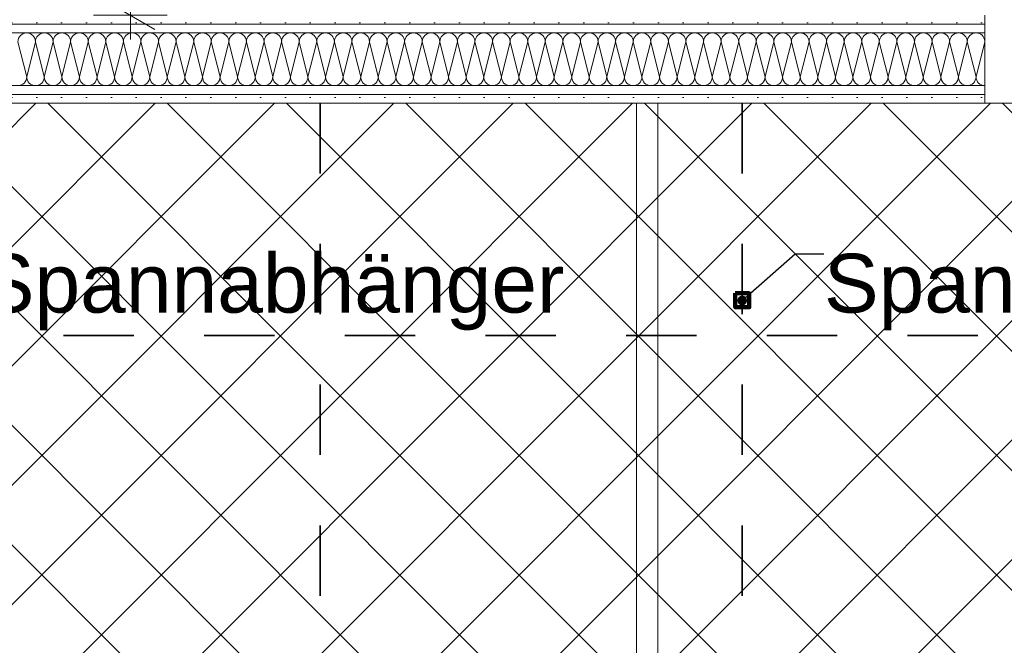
# Model space of a CAD drawing. Header units: metres. Extents: x -3.6 to 84.5, y -11 to 16.8.
# Tile 226 of 256: x 41 to 42.4, y 3 to 3.9. Entities that reach past the tile are written whole.
import ezdxf

# ---------------------------------------------------------------- set-up
doc = ezdxf.new("R2010")
doc.units = ezdxf.units.M
doc.header["$MEASUREMENT"] = 0
doc.linetypes.add('Achse', pattern=[0.2, 0.1, -0.05, 0, -0.05])
doc.linetypes.add('Punktlinie weit', pattern=[0.06, 0.01, -0.05])
for name, color, linetype in [('154 - Bemaßung_ Beschriftung.Ausbau - Deckenspiegel', 7, 'Continuous'), ('Neubau_154 - Bemaßung_ Beschriftung.Ausbau - Deckenspiegel', 7, 'Continuous'), ('Neubau_606 - Struktur.Wand Innen Ausbau', 7, 'Continuous'), ('Neubau_651 - Abdeckung.Decke abgehängt_ bekleidet', 7, 'Continuous'), ('Neubau_702 - Einrichtung.Möbel Sanitär', 7, 'Continuous')]:
    doc.layers.add(name, color=color, linetype=linetype)
doc.styles.add('ERSTELLTER_STIL_2', font='txt')
doc.dimstyles.new('ERSTELLTER_STIL__1', dxfattribs={"dimtxt": 0.1, "dimasz": 0.0532, "dimexe": 0.18, "dimexo": 0.0625, "dimgap": 0, "dimtad": 1, "dimzin": 0, "dimdsep": 46, "dimtxsty": 'ERSTELLTER_STIL_2', "dimblk": 'ARROWHEAD_2', "dimblk1": 'ARROWHEAD_2', "dimblk2": 'ARROWHEAD_2', "dimcen": 0.09, "dimse1": 1, "dimse2": 1, "dimclrd": 7, "dimclre": 7, "dimclrt": 7, "dimazin": 0, "dimtfac": 1, "dimtdec": 4, "dimtmove": 2, "dimatfit": 3, "dimfxl": 1, "dimtolj": 1, "dimtzin": 0, "dimarcsym": 0})
doc.dimstyles.new('ERSTELLTER_STIL__2', dxfattribs={"dimtxt": 0.1, "dimasz": 0.0532, "dimexe": 0.18, "dimexo": 0.0625, "dimgap": 0, "dimtad": 1, "dimzin": 0, "dimdsep": 46, "dimtxsty": 'ERSTELLTER_STIL_2', "dimblk": 'ARROWHEAD_2', "dimblk1": 'ARROWHEAD_2', "dimblk2": 'ARROWHEAD_2', "dimcen": 0.09, "dimse1": 1, "dimse2": 1, "dimclrd": 7, "dimclre": 7, "dimclrt": 7, "dimazin": 0, "dimtfac": 1, "dimtdec": 4, "dimtmove": 0, "dimatfit": 3, "dimfxl": 1, "dimtolj": 1, "dimtzin": 0, "dimarcsym": 0})
doc.dimstyles.new('ERSTELLTER_STIL__5', dxfattribs={"dimtxt": 0.18, "dimasz": 0.02736, "dimexe": 0.18, "dimexo": 0.0625, "dimgap": 0, "dimtad": 0, "dimtih": 1, "dimtoh": 1, "dimdec": 4, "dimzin": 0, "dimdsep": 46, "dimcen": 0.09, "dimadec": 0, "dimazin": 0, "dimtfac": 1, "dimtdec": 4, "dimtmove": 0, "dimatfit": 3, "dimldrblk": 'ARROWHEAD_11', "dimfxl": 1, "dimtolj": 1, "dimtzin": 0, "dimarcsym": 0})
pattern_1 = [(45, (0, 0), (-0.01767767, 0.01767767), [0, -0.025])]

# ---------------------------------------------------------------- blocks, each defined once
blk = doc.blocks.new('*X132')
at = {"layer": 'Neubau_606 - Struktur.Wand Innen Ausbau', "color": 7, "linetype": 'Continuous', "lineweight": 5}
for p, q in [((40.95, 3.8975), (40.9625, 3.8475)), ((40.975, 3.8975), (40.9625, 3.8475)), ((40.975, 3.8975), (40.9875, 3.8475)), ((41, 3.8975), (40.9875, 3.8475)), ((41, 3.8975), (41.0125, 3.8475)), ((41.025, 3.8975), (41.0125, 3.8475)), ((41.025, 3.8975), (41.0375, 3.8475)), ((41.05, 3.8975), (41.0375, 3.8475)), ((41.05, 3.8975), (41.0625, 3.8475)), ((41.075, 3.8975), (41.0625, 3.8475)), ((41.075, 3.8975), (41.0875, 3.8475)), ((41.1, 3.8975), (41.0875, 3.8475)), ((41.1, 3.8975), (41.1125, 3.8475)), ((41.125, 3.8975), (41.1125, 3.8475)), ((41.125, 3.8975), (41.1375, 3.8475)), ((41.15, 3.8975), (41.1375, 3.8475)), ((41.15, 3.8975), (41.1625, 3.8475)), ((41.175, 3.8975), (41.1625, 3.8475)), ((41.175, 3.8975), (41.1875, 3.8475)), ((41.2, 3.8975), (41.1875, 3.8475)), ((41.2, 3.8975), (41.2125, 3.8475)), ((41.225, 3.8975), (41.2125, 3.8475)), ((41.225, 3.8975), (41.2375, 3.8475)), ((41.25, 3.8975), (41.2375, 3.8475)), ((41.25, 3.8975), (41.2625, 3.8475)), ((41.275, 3.8975), (41.2625, 3.8475)), ((41.275, 3.8975), (41.2875, 3.8475)), ((41.3, 3.8975), (41.2875, 3.8475)), ((41.3, 3.8975), (41.3125, 3.8475)), ((41.325, 3.8975), (41.3125, 3.8475)), ((41.325, 3.8975), (41.3375, 3.8475)), ((41.35, 3.8975), (41.3375, 3.8475)), ((41.35, 3.8975), (41.3625, 3.8475)), ((41.375, 3.8975), (41.3625, 3.8475)), ((41.375, 3.8975), (41.3875, 3.8475)), ((41.4, 3.8975), (41.3875, 3.8475)), ((41.4, 3.8975), (41.4125, 3.8475)), ((41.425, 3.8975), (41.4125, 3.8475)), ((41.425, 3.8975), (41.4375, 3.8475)), ((41.45, 3.8975), (41.4375, 3.8475)), ((41.45, 3.8975), (41.4625, 3.8475)), ((41.475, 3.8975), (41.4625, 3.8475)), ((41.475, 3.8975), (41.4875, 3.8475)), ((41.5, 3.8975), (41.4875, 3.8475)), ((41.5, 3.8975), (41.5125, 3.8475)), ((41.525, 3.8975), (41.5125, 3.8475)), ((41.525, 3.8975), (41.5375, 3.8475)), ((41.55, 3.8975), (41.5375, 3.8475)), ((41.55, 3.8975), (41.5625, 3.8475)), ((41.575, 3.8975), (41.5625, 3.8475)), ((41.575, 3.8975), (41.5875, 3.8475)), ((41.6, 3.8975), (41.5875, 3.8475)), ((41.6, 3.8975), (41.6125, 3.8475)), ((41.625, 3.8975), (41.6125, 3.8475)), ((41.625, 3.8975), (41.6375, 3.8475)), ((41.65, 3.8975), (41.6375, 3.8475)), ((41.65, 3.8975), (41.6625, 3.8475)), ((41.675, 3.8975), (41.6625, 3.8475)), ((41.675, 3.8975), (41.6875, 3.8475)), ((41.7, 3.8975), (41.6875, 3.8475)), ((41.7, 3.8975), (41.7125, 3.8475)), ((41.725, 3.8975), (41.7125, 3.8475)), ((41.725, 3.8975), (41.7375, 3.8475)), ((41.75, 3.8975), (41.7375, 3.8475)), ((41.75, 3.8975), (41.7625, 3.8475)), ((41.775, 3.8975), (41.7625, 3.8475)), ((41.775, 3.8975), (41.7875, 3.8475)), ((41.8, 3.8975), (41.7875, 3.8475)), ((41.8, 3.8975), (41.8125, 3.8475)), ((41.825, 3.8975), (41.8125, 3.8475)), ((41.825, 3.8975), (41.8375, 3.8475)), ((41.85, 3.8975), (41.8375, 3.8475)), ((41.85, 3.8975), (41.8625, 3.8475)), ((41.875, 3.8975), (41.8625, 3.8475)), ((41.875, 3.8975), (41.8875, 3.8475)), ((41.9, 3.8975), (41.8875, 3.8475)), ((41.9, 3.8975), (41.9125, 3.8475)), ((41.925, 3.8975), (41.9125, 3.8475)), ((41.925, 3.8975), (41.9375, 3.8475)), ((41.95, 3.8975), (41.9375, 3.8475)), ((41.95, 3.8975), (41.9625, 3.8475)), ((41.975, 3.8975), (41.9625, 3.8475)), ((41.975, 3.8975), (41.9875, 3.8475)), ((42, 3.8975), (41.9875, 3.8475)), ((42, 3.8975), (42.0125, 3.8475)), ((42.025, 3.8975), (42.0125, 3.8475)), ((42.025, 3.8975), (42.0375, 3.8475)), ((42.05, 3.8975), (42.0375, 3.8475)), ((42.05, 3.8975), (42.0625, 3.8475)), ((42.075, 3.8975), (42.0625, 3.8475)), ((42.075, 3.8975), (42.0875, 3.8475)), ((42.1, 3.8975), (42.0875, 3.8475)), ((42.1, 3.8975), (42.1125, 3.8475)), ((42.125, 3.8975), (42.1125, 3.8475)), ((42.125, 3.8975), (42.1375, 3.8475)), ((42.15, 3.8975), (42.1375, 3.8475)), ((42.15, 3.8975), (42.1625, 3.8475)), ((42.175, 3.8975), (42.1625, 3.8475)), ((42.175, 3.8975), (42.1875, 3.8475)), ((42.2, 3.8975), (42.1875, 3.8475)), ((42.2, 3.8975), (42.2125, 3.8475)), ((42.225, 3.8975), (42.2125, 3.8475)), ((42.225, 3.8975), (42.2375, 3.8475)), ((42.25, 3.8975), (42.2375, 3.8475)), ((42.25, 3.8975), (42.2625, 3.8475)), ((42.275, 3.8975), (42.2625, 3.8475)), ((42.275, 3.8975), (42.2875, 3.8475)), ((42.3, 3.8975), (42.2875, 3.8475)), ((42.3, 3.8975), (42.3125, 3.8475)), ((42.325, 3.8974), (42.3125, 3.8475))]:
    blk.add_line(p, q, dxfattribs=at)
for centre, start, end in [((40.9625, 3.8975), 90, 180), ((40.9625, 3.8975), 360, 90), ((40.9875, 3.8975), 90, 180), ((40.9875, 3.8975), 360, 90), ((41.0125, 3.8975), 90, 180), ((41.0125, 3.8975), 360, 90), ((41.0375, 3.8975), 90, 180), ((41.0375, 3.8975), 360, 90), ((41.0625, 3.8975), 90, 180), ((41.0625, 3.8975), 360, 90), ((41.0875, 3.8975), 90, 180), ((41.0875, 3.8975), 360, 90), ((41.1125, 3.8975), 90, 180), ((41.1125, 3.8975), 360, 90), ((41.1375, 3.8975), 90, 180), ((41.1375, 3.8975), 360, 90), ((41.1625, 3.8975), 90, 180), ((41.1625, 3.8975), 360, 90), ((41.1875, 3.8975), 90, 180), ((41.1875, 3.8975), 360, 90), ((41.2125, 3.8975), 90, 180), ((41.2125, 3.8975), 360, 90), ((41.2375, 3.8975), 90, 180), ((41.2375, 3.8975), 360, 90), ((41.2625, 3.8975), 90, 180), ((41.2625, 3.8975), 360, 90), ((41.2875, 3.8975), 90, 180), ((41.2875, 3.8975), 360, 90), ((41.3125, 3.8975), 90, 180), ((41.3125, 3.8975), 360, 90), ((41.3375, 3.8975), 90, 180), ((41.3375, 3.8975), 360, 90), ((41.3625, 3.8975), 90, 180), ((41.3625, 3.8975), 360, 90), ((41.3875, 3.8975), 90, 180), ((41.3875, 3.8975), 360, 90), ((41.4125, 3.8975), 90, 180), ((41.4125, 3.8975), 360, 90), ((41.4375, 3.8975), 90, 180), ((41.4375, 3.8975), 360, 90), ((41.4625, 3.8975), 90, 180), ((41.4625, 3.8975), 360, 90), ((41.4875, 3.8975), 90, 180), ((41.4875, 3.8975), 360, 90), ((41.5125, 3.8975), 90, 180), ((41.5125, 3.8975), 360, 90), ((41.5375, 3.8975), 90, 180), ((41.5375, 3.8975), 360, 90), ((41.5625, 3.8975), 90, 180), ((41.5625, 3.8975), 360, 90), ((41.5875, 3.8975), 90, 180), ((41.5875, 3.8975), 360, 90), ((41.6125, 3.8975), 90, 180), ((41.6125, 3.8975), 360, 90), ((41.6375, 3.8975), 90, 180), ((41.6375, 3.8975), 360, 90), ((41.6625, 3.8975), 90, 180), ((41.6625, 3.8975), 360, 90), ((41.6875, 3.8975), 90, 180), ((41.6875, 3.8975), 360, 90), ((41.7125, 3.8975), 90, 180), ((41.7125, 3.8975), 360, 90), ((41.7375, 3.8975), 90, 180), ((41.7375, 3.8975), 360, 90), ((41.7625, 3.8975), 90, 180), ((41.7625, 3.8975), 360, 90), ((41.7875, 3.8975), 90, 180), ((41.7875, 3.8975), 360, 90), ((41.8125, 3.8975), 90, 180), ((41.8125, 3.8975), 360, 90), ((41.8375, 3.8975), 90, 180), ((41.8375, 3.8975), 360, 90), ((41.8625, 3.8975), 90, 180), ((41.8625, 3.8975), 360, 90), ((41.8875, 3.8975), 90, 180), ((41.8875, 3.8975), 360, 90), ((41.9125, 3.8975), 90, 180), ((41.9125, 3.8975), 360, 90), ((41.9375, 3.8975), 90, 180), ((41.9375, 3.8975), 360, 90), ((41.9625, 3.8975), 90, 180), ((41.9625, 3.8975), 360, 90), ((41.9875, 3.8975), 90, 180), ((41.9875, 3.8975), 360, 90), ((42.0125, 3.8975), 90, 180), ((42.0125, 3.8975), 360, 90), ((42.0375, 3.8975), 90, 180), ((42.0375, 3.8975), 360, 90), ((42.0625, 3.8975), 90, 180), ((42.0625, 3.8975), 360, 90), ((42.0875, 3.8975), 90, 180), ((42.0875, 3.8975), 360, 90), ((42.1125, 3.8975), 90, 180), ((42.1125, 3.8975), 360, 90), ((42.1375, 3.8975), 90, 180), ((42.1375, 3.8975), 360, 90), ((42.1625, 3.8975), 90, 180), ((42.1625, 3.8975), 360, 90), ((42.1875, 3.8975), 90, 180), ((42.1875, 3.8975), 360, 90), ((42.2125, 3.8975), 90, 180), ((42.2125, 3.8975), 360, 90), ((42.2375, 3.8975), 90, 180), ((42.2375, 3.8975), 360, 90), ((42.2625, 3.8975), 90, 180), ((42.2625, 3.8975), 360, 90), ((42.2875, 3.8975), 90, 180), ((42.2875, 3.8975), 360, 90), ((42.3125, 3.8975), 90, 180), ((42.3125, 3.8975), 2.6565, 90), ((42.325, 3.9225), 269.9384, 270), ((40.95, 3.8475), 270, 360), ((40.975, 3.8475), 180, 270), ((40.975, 3.8475), 270, 360), ((41, 3.8475), 180, 270), ((41, 3.8475), 270, 360), ((41.025, 3.8475), 180, 270), ((41.025, 3.8475), 270, 360), ((41.05, 3.8475), 180, 270), ((41.05, 3.8475), 270, 360), ((41.075, 3.8475), 180, 270), ((41.075, 3.8475), 270, 360), ((41.1, 3.8475), 180, 270), ((41.1, 3.8475), 270, 360), ((41.125, 3.8475), 180, 270), ((41.125, 3.8475), 270, 360), ((41.15, 3.8475), 180, 270), ((41.15, 3.8475), 270, 360), ((41.175, 3.8475), 180, 270), ((41.175, 3.8475), 270, 360), ((41.2, 3.8475), 180, 270), ((41.2, 3.8475), 270, 360), ((41.225, 3.8475), 180, 270), ((41.225, 3.8475), 270, 360), ((41.25, 3.8475), 180, 270), ((41.25, 3.8475), 270, 360), ((41.275, 3.8475), 180, 270), ((41.275, 3.8475), 270, 360), ((41.3, 3.8475), 180, 270), ((41.3, 3.8475), 270, 360), ((41.325, 3.8475), 180, 270), ((41.325, 3.8475), 270, 360), ((41.35, 3.8475), 180, 270), ((41.35, 3.8475), 270, 360), ((41.375, 3.8475), 180, 270), ((41.375, 3.8475), 270, 360), ((41.4, 3.8475), 180, 270), ((41.4, 3.8475), 270, 360), ((41.425, 3.8475), 180, 270), ((41.425, 3.8475), 270, 360), ((41.45, 3.8475), 180, 270), ((41.45, 3.8475), 270, 360), ((41.475, 3.8475), 180, 270), ((41.475, 3.8475), 270, 360), ((41.5, 3.8475), 180, 270), ((41.5, 3.8475), 270, 360), ((41.525, 3.8475), 180, 270), ((41.525, 3.8475), 270, 360), ((41.55, 3.8475), 180, 270), ((41.55, 3.8475), 270, 360), ((41.575, 3.8475), 180, 270), ((41.575, 3.8475), 270, 360), ((41.6, 3.8475), 180, 270), ((41.6, 3.8475), 270, 360), ((41.625, 3.8475), 180, 270), ((41.625, 3.8475), 270, 360), ((41.65, 3.8475), 180, 270), ((41.65, 3.8475), 270, 360), ((41.675, 3.8475), 180, 270), ((41.675, 3.8475), 270, 360), ((41.7, 3.8475), 180, 270), ((41.7, 3.8475), 270, 360), ((41.725, 3.8475), 180, 270), ((41.725, 3.8475), 270, 360), ((41.75, 3.8475), 180, 270), ((41.75, 3.8475), 270, 360), ((41.775, 3.8475), 180, 270), ((41.775, 3.8475), 270, 360), ((41.8, 3.8475), 180, 270), ((41.8, 3.8475), 270, 360), ((41.825, 3.8475), 180, 270), ((41.825, 3.8475), 270, 360), ((41.85, 3.8475), 180, 270), ((41.85, 3.8475), 270, 360), ((41.875, 3.8475), 180, 270), ((41.875, 3.8475), 270, 360), ((41.9, 3.8475), 180, 270), ((41.9, 3.8475), 270, 360), ((41.925, 3.8475), 180, 270), ((41.925, 3.8475), 270, 360), ((41.95, 3.8475), 180, 270), ((41.95, 3.8475), 270, 360), ((41.975, 3.8475), 180, 270), ((41.975, 3.8475), 270, 360), ((42, 3.8475), 180, 270), ((42, 3.8475), 270, 360), ((42.025, 3.8475), 180, 270), ((42.025, 3.8475), 270, 360), ((42.05, 3.8475), 180, 270), ((42.05, 3.8475), 270, 360), ((42.075, 3.8475), 180, 270), ((42.075, 3.8475), 270, 360), ((42.1, 3.8475), 180, 270), ((42.1, 3.8475), 270, 360), ((42.125, 3.8475), 180, 270), ((42.125, 3.8475), 270, 360), ((42.15, 3.8475), 180, 270), ((42.15, 3.8475), 270, 360), ((42.175, 3.8475), 180, 270), ((42.175, 3.8475), 270, 360), ((42.2, 3.8475), 180, 270), ((42.2, 3.8475), 270, 360), ((42.225, 3.8475), 180, 270), ((42.225, 3.8475), 270, 360), ((42.25, 3.8475), 180, 270), ((42.25, 3.8475), 270, 360), ((42.275, 3.8475), 180, 270), ((42.275, 3.8475), 270, 360), ((42.3, 3.8475), 180, 270), ((42.3, 3.8475), 270, 360), ((42.325, 3.8475), 180, 269.9384)]:
    blk.add_arc(centre, 0.0125, start, end, dxfattribs=at)
blk = doc.blocks.new('*D315')
at = {"layer": '154 - Bemaßung_ Beschriftung.Ausbau - Deckenspiegel', "color": 7, "linetype": 'Continuous', "lineweight": 5}
for p, q in [((42.7703, 3.81), (42.7703, 3.8442)), ((42.8053, 3.7898), (42.7353, 3.8302)), ((42.8228, 3.81), (42.7178, 3.81)), ((42.7703, 2.73), (42.7703, 3.81)), ((42.7353, 2.7502), (42.8053, 2.7098)), ((42.8228, 2.73), (42.7178, 2.73))]:
    blk.add_line(p, q, dxfattribs=at)
at = {"layer": '154 - Bemaßung_ Beschriftung.Ausbau - Deckenspiegel', "color": 7, "lineweight": 5, "insert": (42.7503, 3.137), "char_height": 0.1, "attachment_point": 7, "rotation": 90, "style": 'ERSTELLTER_STIL_2'}
blk.add_mtext('\\A1;{\\pql;\\fArial|b0|i0|c0|p38;1,08}', dxfattribs=at)
blk = doc.blocks.new('ARROWHEAD_2')
at = {"color": 0, "linetype": 'Continuous', "lineweight": 0}
for p, q in [((-0.378, -0.655), (0.378, 0.655)), ((0, 0), (-1, 0))]:
    blk.add_line(p, q, dxfattribs=at)
blk = doc.blocks.new('*D317')
at = {"layer": '154 - Bemaßung_ Beschriftung.Ausbau - Deckenspiegel', "color": 7, "linetype": 'Continuous', "lineweight": 5}
for p, q in [((41.1099, 4.845), (41.1099, 4.8792)), ((41.1449, 4.8248), (41.0749, 4.8652)), ((41.1624, 4.845), (41.0574, 4.845)), ((41.1099, 3.935), (41.1099, 4.845)), ((41.0749, 3.9552), (41.1449, 3.9148)), ((41.1624, 3.935), (41.0574, 3.935)), ((41.1099, 3.9008), (41.1099, 3.935))]:
    blk.add_line(p, q, dxfattribs=at)
at = {"layer": '154 - Bemaßung_ Beschriftung.Ausbau - Deckenspiegel', "color": 7, "lineweight": 5, "insert": (41.0899, 4.3726), "char_height": 0.1, "attachment_point": 7, "rotation": 90, "style": 'ERSTELLTER_STIL_2'}
blk.add_mtext('\\A1;{\\pql;\\fArial|b0|i0|c0|p38;91}', dxfattribs=at)
blk = doc.blocks.new('*D318')
at = {"layer": '154 - Bemaßung_ Beschriftung.Ausbau - Deckenspiegel', "color": 7, "linetype": 'Continuous', "lineweight": 5}
for p, q in [((41.1099, 4.845), (41.1099, 4.8792)), ((41.1449, 4.8248), (41.0749, 4.8652)), ((41.1624, 4.845), (41.0574, 4.845)), ((41.1099, 3.935), (41.1099, 4.845)), ((41.0749, 3.9552), (41.1449, 3.9148)), ((41.1624, 3.935), (41.0574, 3.935)), ((41.1099, 3.9008), (41.1099, 3.935))]:
    blk.add_line(p, q, dxfattribs=at)
at = {"layer": '154 - Bemaßung_ Beschriftung.Ausbau - Deckenspiegel', "color": 7, "lineweight": 5, "insert": (41.0899, 4.3726), "char_height": 0.1, "attachment_point": 7, "rotation": 90, "style": 'ERSTELLTER_STIL_2'}
blk.add_mtext('\\A1;{\\pql;\\fArial|b0|i0|c0|p38;91}', dxfattribs=at)
blk = doc.blocks.new('*D324')
at = {"layer": '154 - Bemaßung_ Beschriftung.Ausbau - Deckenspiegel', "color": 7, "linetype": 'Continuous', "lineweight": 5}
for p, q in [((39.765, 3.5002), (39.835, 3.4598)), ((39.8525, 3.48), (39.7475, 3.48)), ((39.8, 2.88), (39.8, 3.48)), ((39.765, 2.9002), (39.835, 2.8598)), ((39.8525, 2.88), (39.7475, 2.88))]:
    blk.add_line(p, q, dxfattribs=at)
at = {"layer": '154 - Bemaßung_ Beschriftung.Ausbau - Deckenspiegel', "color": 7, "lineweight": 5, "insert": (39.78, 3.1041), "char_height": 0.1, "attachment_point": 7, "rotation": 90, "style": 'ERSTELLTER_STIL_2'}
blk.add_mtext('\\A1;{\\pql;\\fArial|b0|i0|c0|p38;60}', dxfattribs=at)
blk = doc.blocks.new('*D352')
at = {"layer": '154 - Bemaßung_ Beschriftung.Ausbau - Deckenspiegel', "color": 7, "linetype": 'Continuous', "lineweight": 5}
for p, q in [((46.3193, 3.81), (46.3193, 3.8442)), ((46.3543, 3.7898), (46.2843, 3.8302)), ((46.3718, 3.81), (46.2668, 3.81)), ((46.3193, 2.73), (46.3193, 3.81)), ((46.2843, 2.7502), (46.3543, 2.7098)), ((46.3718, 2.73), (46.2668, 2.73))]:
    blk.add_line(p, q, dxfattribs=at)
at = {"layer": '154 - Bemaßung_ Beschriftung.Ausbau - Deckenspiegel', "color": 7, "lineweight": 5, "insert": (46.2993, 3.137), "char_height": 0.1, "attachment_point": 7, "rotation": 90, "style": 'ERSTELLTER_STIL_2'}
blk.add_mtext('\\A1;{\\pql;\\fArial|b0|i0|c0|p38;1,08}', dxfattribs=at)
blk = doc.blocks.new('ARROWHEAD_11')
at = {"color": 0, "linetype": 'Continuous', "lineweight": 0}
blk.add_line((0, 0), (-1, 0), dxfattribs=at)
at = {"color": 0, "linetype": 'Continuous', "lineweight": 0, "const_width": 0.25, "flags": 128}
blk.add_lwpolyline([(-0.125, 0, 1), (0.125, 0, 1)], format="xyb", close=True, dxfattribs=at)

msp = doc.modelspace()

# ---------------------------------------------------------------- hatches: boundary and pattern name
at = {"layer": 'Neubau_606 - Struktur.Wand Innen Ausbau', "linetype": 'Continuous', "lineweight": 0, "true_color": 0x000000}
h = msp.add_hatch(dxfattribs=at)
h.set_pattern_fill('Gips_0001', color=18, style=0, pattern_type=2)
h.set_pattern_definition(pattern_1)
h.paths.add_polyline_path([(40.13, 3.935), (40.13, 3.9225), (42.325, 3.9225), (42.325, 3.935)])
h = msp.add_hatch(dxfattribs=at)
h.set_pattern_fill('Gips_0001', color=18, style=0, pattern_type=2)
h.set_pattern_definition(pattern_1)
h.paths.add_polyline_path([(40.13, 3.9225), (40.13, 3.91), (42.325, 3.91), (42.325, 3.9225)])
h = msp.add_hatch(dxfattribs=at)
h.set_pattern_fill('Gips_0001', color=18, style=0, pattern_type=2)
h.set_pattern_definition(pattern_1)
h.paths.add_polyline_path([(40.13, 3.8225), (42.325, 3.8225), (42.325, 3.835), (40.13, 3.835)])
h = msp.add_hatch(dxfattribs=at)
h.set_pattern_fill('Gips_0001', color=18, style=0, pattern_type=2)
h.set_pattern_definition(pattern_1)
h.paths.add_polyline_path([(42.325, 3.8225), (40.13, 3.8225), (40.13, 3.81), (42.325, 3.81)])
at = {"layer": 'Neubau_651 - Abdeckung.Decke abgehängt_ bekleidet', "linetype": 'Continuous', "lineweight": 13, "true_color": 0xffbfbf}
h = msp.add_hatch(dxfattribs=at)
h.set_pattern_fill('Raster_20x20_Diagonal_0001', color=254, style=0, pattern_type=2)
h.set_pattern_definition([(45, (0, 0), (-0.0848528, 0.0848528), []), (135, (0, 0), (0.0848528, 0.0848528), [])])
h.paths.add_polyline_path([(40.415, 0.7495), (43.545, 0.7495), (43.545, 3.81), (40.415, 3.81)])

# ---------------------------------------------------------------- linework, layer by layer
at = {"layer": 'Neubau_606 - Struktur.Wand Innen Ausbau', "color": 1, "linetype": 'Continuous', "lineweight": 5}
for p, q in [((42.325, 3.935), (42.325, 3.9225)), ((42.325, 3.9225), (40.13, 3.9225)), ((42.325, 3.9225), (42.325, 3.91)), ((42.325, 3.91), (40.13, 3.91)), ((42.325, 3.91), (42.325, 3.835)), ((40.13, 3.835), (42.325, 3.835)), ((40.13, 3.8225), (42.325, 3.8225)), ((42.325, 3.835), (42.325, 3.8225)), ((42.325, 3.8225), (42.325, 3.81))]:
    msp.add_line(p, q, dxfattribs=at)
at = {"layer": 'Neubau_606 - Struktur.Wand Innen Ausbau', "color": 1, "linetype": 'Continuous', "lineweight": 13}
msp.add_line((42.325, 3.81), (43.21, 3.81), dxfattribs=at)
at = {"layer": 'Neubau_606 - Struktur.Wand Innen Ausbau', "color": 1, "linetype": 'Continuous', "lineweight": 5, "flags": 128}
msp.add_lwpolyline([(40.38, 3.81), (42.325, 3.81)], dxfattribs=at)
at = {"layer": 'Neubau_651 - Abdeckung.Decke abgehängt_ bekleidet', "color": 1, "linetype": 'Achse', "lineweight": 35}
for p, q in [((41.38, 3.81), (41.38, 0.7495)), ((41.98, 3.81), (41.98, 0.7495)), ((40.415, 3.48), (43.545, 3.48))]:
    msp.add_line(p, q, dxfattribs=at)
at = {"layer": 'Neubau_651 - Abdeckung.Decke abgehängt_ bekleidet', "color": 1, "linetype": 'Punktlinie weit', "lineweight": 13, "flags": 128}
msp.add_lwpolyline([(40.415, 0.7495), (43.545, 0.7495), (43.545, 3.81), (40.415, 3.81)], close=True, dxfattribs=at)
at = {"layer": 'Neubau_651 - Abdeckung.Decke abgehängt_ bekleidet', "color": 1, "linetype": 'Continuous', "lineweight": 100, "flags": 128}
msp.add_lwpolyline([(41.97, 3.54), (41.99, 3.54), (41.99, 3.52), (41.97, 3.52)], close=True, dxfattribs=at)
at = {"layer": 'Neubau_702 - Einrichtung.Möbel Sanitär', "color": 1, "linetype": 'Continuous', "lineweight": 13, "flags": 128}
for points in [[(41.8299, 3.81), (41.8299, 2.88)], [(41.8599, 3.81), (41.8299, 3.81)], [(41.8599, 2.88), (41.8599, 3.81)]]:
    msp.add_lwpolyline(points, dxfattribs=at)

# ---------------------------------------------------------------- block references
at = {"layer": 'Neubau_606 - Struktur.Wand Innen Ausbau', "color": 1, "lineweight": 13}
msp.add_blockref('*X132', (0, 0), dxfattribs=at)

# ---------------------------------------------------------------- texts
at = {"layer": 'Neubau_154 - Bemaßung_ Beschriftung.Ausbau - Deckenspiegel', "color": 1, "linetype": 'Continuous', "lineweight": 13, "attachment_point": 1, "style": 'ERSTELLTER_STIL_2'}
for insert, char_height in [((40.8956, 3.596), 0.083635), ((42.0962, 3.596), 0.083535)]:
    msp.add_mtext('\\A1;{\\pql;\\fArial|b0|i0|c0|p38;Spannabhänger}', dxfattribs=dict(at, insert=insert, char_height=char_height))

# ---------------------------------------------------------------- dimensions: what is measured, and where the dimension line sits
at = {"layer": '154 - Bemaßung_ Beschriftung.Ausbau - Deckenspiegel', "color": 7, "linetype": 'Continuous', "lineweight": 5}
for base, p1, p2, dimstyle, picture, middle in [((41.1099, 4.845), (43.545, 3.935), (42.88, 4.845), 'ERSTELLTER_STIL__1', '*D317', (41.0399, 4.4489)), ((41.1099, 4.845), (43.545, 3.935), (42.88, 4.845), 'ERSTELLTER_STIL__1', '*D318', (41.0399, 4.4489)), ((42.7703, 3.81), (42.88, 2.73), (42.325, 3.81), 'ERSTELLTER_STIL__2', '*D315', (42.7003, 3.2668)), ((46.3193, 3.81), (42.88, 2.73), (42.325, 3.81), 'ERSTELLTER_STIL__2', '*D352', (46.2493, 3.2668)), ((39.8, 3.48), (43.545, 2.88), (40.415, 3.48), 'ERSTELLTER_STIL__2', '*D324', (39.73, 3.1803))]:
    dim = msp.add_linear_dim(base=base, p1=p1, p2=p2, angle=90, dimstyle=dimstyle, dxfattribs=at)
    dim.commit()
    dim.dimension.update_dxf_attribs({"geometry": picture, "text_midpoint": middle, "dimtype": 160, "text_rotation": 90})

# ---------------------------------------------------------------- leaders
at = {"layer": 'Neubau_154 - Bemaßung_ Beschriftung.Ausbau - Deckenspiegel', "color": 1, "linetype": 'Continuous', "lineweight": 13, "annotation_type": 0, "has_hookline": 1, "hookline_direction": 0}
for points, text_width in [([(40.7794, 3.5296), (40.8547, 3.596), (40.8956, 3.596)], 0.8269), ([(41.98, 3.5296), (42.0553, 3.596), (42.0962, 3.596)], 0.8259)]:
    msp.add_leader(points, dimstyle='ERSTELLTER_STIL__5', dxfattribs=dict(at, text_width=text_width))

doc.saveas('drawing.dxf')
